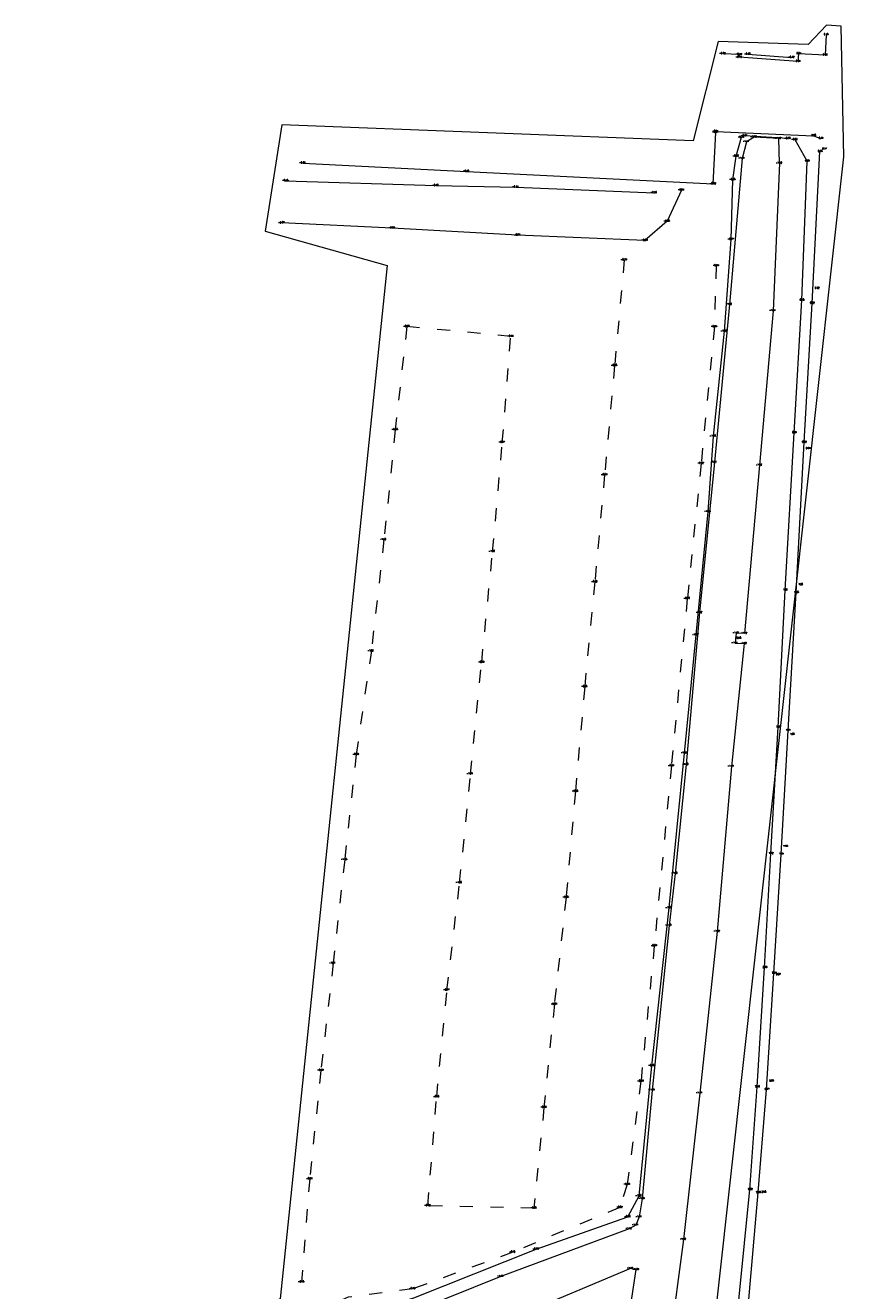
# Model space of a CAD drawing. Header units: metres. Extents: x 102665 to 103901, y 415762 to 419767.
# Tile 88 of 93: x 103560 to 103643, y 419639 to 419767. Entities that reach past the tile are written whole.
import ezdxf
from ezdxf.enums import TextEntityAlignment as Align

# ---------------------------------------------------------------- set-up
doc = ezdxf.new("R2010")
doc.units = ezdxf.units.M
doc.header["$MEASUREMENT"] = 0
doc.linetypes.add('DGN Style 5', pattern=[3.09989794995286, 1.32852769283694, -1.77137025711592])
for name, color, linetype, lineweight in [('DTM-Hoogtecijfer', 7, 'Continuous', 0), ('DTM_13-02-2012_terrestrisch', 95, 'Continuous', 0), ('DTM_hoogtelijn', 251, 'DGN Style 5', 0), ('DTM_hoogtepunt', 1, 'Continuous', 0), ('DTM_kant verharding', 9, 'Continuous', 0), ('DTM_kunstwerkgrens', 212, 'Continuous', 0), ('DTM_talud', 94, 'Continuous', 0), ('DTM_water', 5, 'Continuous', 0)]:
    doc.layers.add(name, color=color, linetype=linetype, lineweight=lineweight)
doc.styles.get("Standard").update_dxf_attribs({"font": 'txt.shx'})

# ---------------------------------------------------------------- blocks, each defined once
blk = doc.blocks.new('100')
at = {"color": 0, "linetype": 'ByBlock', "lineweight": -2, "flags": 128}
for points in [[(0, 0), (-0.75, 0.432)], [(0, 0), (0.75, 0.432)], [(0, 0), (0, -0.8679999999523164)]]:
    blk.add_lwpolyline(points, dxfattribs=at)
at = {"color": 0, "linetype": 'ByBlock', "lineweight": -2}
blk.add_3dface([(-0.75, 0.432), (0.75, 0.432), (0, -0.8679999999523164)], dxfattribs=at)

msp = doc.modelspace()

# ---------------------------------------------------------------- linework, layer by layer
at = {"layer": 'DTM_13-02-2012_terrestrisch', "flags": 128}
msp.add_lwpolyline([(103643.1199676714, 419753.6030078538), (103642.8477166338, 419766.8812228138), (103641.3724385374, 419766.9693706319), (103639.5268231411, 419765.0240394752), (103630.3663955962, 419765.314102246), (103627.8395156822, 419755.2413685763), (103586.04300517, 419756.8797021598), (103584.353917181, 419746.0821134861), (103596.7632522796, 419742.5926757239), (103585.8758668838, 419637.6921179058), (103559.9947536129, 419625.4790857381), (103572.6099370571, 419616.7847472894), (103582.5364027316, 419609.9434633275), (103591.3107995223, 419603.8372627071), (103595.128443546, 419604.4857994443), (103600.8389712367, 419605.4558969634), (103608.6926058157, 419606.7900628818), (103609.7756352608, 419603.9968985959), (103623.9921561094, 419609.5092527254), (103624.4292827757, 419612.9763963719), (103627.8428580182, 419615.5498080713), (103643.1199676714, 419753.6030078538)], close=True, dxfattribs=at)
at = {"layer": 'DTM_hoogtelijn'}
for points in [[(103630.179708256, 419742.5584272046, -0.929), (103629.981708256, 419736.3684272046, -0.93), (103628.639708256, 419722.4884272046, -0.919), (103627.232708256, 419708.7774272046, -0.9650000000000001), (103625.6227082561, 419691.7894272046, -0.9390000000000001), (103623.882708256, 419673.5134272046, -0.892), (103622.524708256, 419659.7674272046, -0.887), (103621.128708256, 419649.2874272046, -0.731), (103620.396708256, 419646.9614272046, -0.621), (103609.500708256, 419642.4094272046, -0.761), (103599.317708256, 419638.6854272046, -0.752), (103592.788708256, 419637.8304272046, -0.742), (103588.107708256, 419635.8874272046, -0.8510000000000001), (103580.789708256, 419632.2724272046, -0.7869999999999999), (103570.1227082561, 419627.9754272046, -0.806), (103562.619708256, 419625.3124272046, -0.7080000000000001)], [(103620.828708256, 419743.1484272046, -0.7909999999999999), (103619.846708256, 419732.4254272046, -0.8540000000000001), (103618.8347082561, 419721.3324272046, -0.8440000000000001), (103617.833708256, 419710.4604272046, -0.8560000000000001), (103616.811708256, 419699.8164272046, -0.8470000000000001), (103615.875708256, 419689.1954272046, -0.8470000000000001), (103614.918708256, 419678.4364272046, -0.8540000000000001), (103613.729708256, 419667.5774272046, -0.8430000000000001), (103612.6757082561, 419657.1154272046, -0.8510000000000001), (103611.662708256, 419646.8924272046, -0.6599999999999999), (103600.876708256, 419647.1354272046, -0.8200000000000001), (103601.779708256, 419658.1774272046, -0.9610000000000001), (103602.821708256, 419669.0154272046, -0.9670000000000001), (103604.111708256, 419679.9264272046, -0.998), (103605.220708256, 419690.9714272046, -1.015), (103606.348708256, 419702.3004272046, -0.992), (103607.4637082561, 419713.5464272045, -0.995), (103608.442708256, 419724.6174272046, -0.9660000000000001), (103609.306708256, 419735.3864272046, -0.926), (103598.753708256, 419736.3884272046, -0.9810000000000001), (103597.566708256, 419725.9094272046, -0.9820000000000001), (103596.427708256, 419714.7444272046, -1.003), (103595.1417082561, 419703.4534272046, -1.005), (103593.595708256, 419692.9324272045, -0.9890000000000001), (103592.434708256, 419682.2474272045, -1.047), (103591.264708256, 419671.7454272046, -1.01), (103590.014708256, 419660.8704272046, -0.9860000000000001), (103588.878708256, 419649.8554272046, -0.9390000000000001), (103588.055708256, 419639.3804272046, -0.8480000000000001)]]:
    msp.add_polyline3d(points, dxfattribs=at)
at = {"layer": 'DTM_kant verharding', "extrusion": (-0.0767107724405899, 0.02049372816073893, 0.996842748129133), "elevation": 652.3156015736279, "flags": 128}
msp.add_lwpolyline([(-432281.0032747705, -8195.894446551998), (-432283.1513835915, -8186.184254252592), (-432283.0656209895, -8185.390814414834)], dxfattribs=at)
at = {"layer": 'DTM_kant verharding'}
for points in [[(103641.325708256, 419766.0024272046, 0.18), (103641.226708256, 419763.9474272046, 0.202), (103638.535708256, 419764.0874272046, 0.036), (103638.473708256, 419763.2954272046, 0.038), (103632.518708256, 419763.7214272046, -0.402), (103632.5127082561, 419764.0114272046, -0.438), (103630.835708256, 419764.0854272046, -0.52)], [(103588.1947082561, 419752.9754272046, -0.798), (103604.830708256, 419752.1374272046, -0.7050000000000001), (103629.870708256, 419750.8694272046, -0.524), (103630.140708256, 419756.0994272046, -0.511)], [(103632.527708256, 419627.6634272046, 3.183), (103633.4977082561, 419637.6014272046, 3.05), (103634.429708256, 419648.4564272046, 2.827), (103635.288708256, 419658.9374272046, 2.571), (103636.028708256, 419670.7394272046, 2.24), (103636.760708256, 419682.8334272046, 1.925), (103637.487708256, 419695.3834272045, 1.608), (103638.305708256, 419709.3804272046, 1.251), (103639.106708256, 419724.6364272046, 0.901), (103639.903708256, 419738.7544272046, 0.622), (103640.711708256, 419754.1494272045, 0.353)]]:
    msp.add_polyline3d(points, dxfattribs=at)
at = {"layer": 'DTM_kunstwerkgrens', "extrusion": (-0.09842074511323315, 0.006933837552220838, 0.9951207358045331), "elevation": -7289.853645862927, "flags": 128}
msp.add_lwpolyline([(-426009.1978591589, 73516.94389984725), (-426009.1978591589, 73521.43385463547)], dxfattribs=at)
at = {"layer": 'DTM_kunstwerkgrens', "extrusion": (-0.09731390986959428, 0.005849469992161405, 0.9952365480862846), "elevation": -7630.395074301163, "flags": 128}
msp.add_lwpolyline([(-425217.558385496, 77892.13979500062), (-425217.5583854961, 77887.71880857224)], dxfattribs=at)
at = {"layer": 'DTM_talud'}
for points in [[(103566.023708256, 419624.4574272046, -0.481), (103579.416708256, 419629.9254272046, -0.556), (103590.117708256, 419634.4764272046, -0.358), (103594.390708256, 419636.1884272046, -0.411), (103599.448708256, 419637.7784272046, -0.5740000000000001), (103611.877708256, 419642.7204272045, -0.756), (103621.202708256, 419645.9954272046, -0.562), (103622.359708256, 419648.1244272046, -0.998), (103623.616708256, 419661.3374272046, -0.9850000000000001), (103625.390708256, 419677.3674272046, -1.081), (103626.956708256, 419693.0794272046, -1.027), (103628.121708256, 419705.0794272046, -1.07), (103629.339708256, 419717.5814272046, -1.052), (103629.903708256, 419725.2564272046, -0.997), (103630.996708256, 419735.9144272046, -1.058), (103631.685708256, 419745.2314272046, -0.9730000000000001), (103631.848708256, 419751.2934272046, -0.6490000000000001), (103632.1907082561, 419753.6834272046, -0.6599999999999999), (103632.724708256, 419755.6014272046, -0.727)], [(103630.3687082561, 419615.4414272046, 3.612), (103631.514708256, 419627.9844272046, 3.036), (103632.513708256, 419637.8844272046, 2.843), (103633.597708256, 419648.7794272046, 2.616), (103634.335708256, 419659.1954272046, 2.4), (103635.083708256, 419671.3084272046, 2.033), (103635.730708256, 419682.8804272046, 1.718), (103636.451708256, 419695.7054272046, 1.375), (103637.182708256, 419709.6254272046, 1.059), (103638.082708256, 419725.6004272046, 0.6880000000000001), (103638.856708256, 419739.0594272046, 0.485), (103639.395708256, 419753.1864272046, 0.2519999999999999), (103638.186708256, 419755.3544272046, -0.001)], [(103626.628708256, 419750.2424272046, -0.542), (103625.177708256, 419747.0744272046, -0.5830000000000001), (103622.930708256, 419745.1234272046, -0.6950000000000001), (103609.9977082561, 419745.6614272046, -0.8280000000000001), (103597.2627082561, 419746.3904272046, -0.8550000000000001), (103586.047708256, 419746.9044272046, -0.872)], [(103586.439708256, 419751.1944272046, -0.445), (103601.7097082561, 419750.6974272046, -0.401), (103609.839708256, 419750.5404272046, -0.31), (103623.883708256, 419749.9684272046, -0.201)]]:
    msp.add_polyline3d(points, dxfattribs=at)
at = {"layer": 'DTM_water'}
for points in [[(103636.612708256, 419752.9704272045, -1.397), (103636.515708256, 419755.4774272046, -1.42), (103634.013708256, 419755.6294272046, -1.417), (103633.263708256, 419755.1404272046, -1.405), (103632.822708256, 419753.4564272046, -1.411), (103631.521708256, 419738.6334272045, -1.397), (103629.980708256, 419722.6034272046, -1.412), (103628.484708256, 419707.3424272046, -1.415), (103627.106708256, 419691.9174272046, -1.402), (103625.999708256, 419680.8674272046, -1.398), (103625.381708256, 419675.5884272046, -1.4), (103623.648708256, 419658.8644272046, -1.394), (103622.648708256, 419647.8394272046, -1.393), (103622.361708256, 419645.9964272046, -1.408), (103622.000708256, 419645.1674272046, -1.411), (103621.336708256, 419644.7924272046, -1.415), (103608.293708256, 419639.9464272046, -1.393), (103594.596708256, 419634.4294272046, -1.41), (103582.697708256, 419629.5544272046, -1.415), (103569.291708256, 419624.2254272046, -1.404)], [(103636.612708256, 419752.9704272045, -1.397), (103635.969708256, 419737.9894272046, -1.414), (103634.568708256, 419722.3114272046, -1.415), (103633.055708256, 419705.2394272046, -1.417), (103632.210708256, 419705.2704272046, -1.404), (103632.107708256, 419704.2454272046, -1.411), (103633.001708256, 419704.2054272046, -1.419), (103631.716708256, 419691.7344272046, -1.411), (103630.272708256, 419674.9834272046, -1.417), (103628.504708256, 419658.5634272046, -1.414), (103626.859708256, 419643.7114272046, -1.403), (103625.453708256, 419633.2694272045, -1.416), (103624.638708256, 419628.5274272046, -1.415), (103623.684708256, 419627.0744272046, -1.425), (103623.174708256, 419626.3974272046, -1.368), (103620.486708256, 419629.6284272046, -1.404), (103620.600708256, 419631.0184272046, -1.421), (103622.054708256, 419640.6404272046, -1.391), (103621.464708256, 419640.7584272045, -1.419), (103609.729708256, 419635.8074272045, -1.412), (103595.327708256, 419630.1314272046, -1.401), (103584.511708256, 419625.6994272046, -1.396), (103570.972708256, 419620.1024272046, -1.428)]]:
    msp.add_polyline3d(points, dxfattribs=at)

# ---------------------------------------------------------------- block references
at = {"layer": 'DTM_hoogtepunt', "xscale": 0.06749999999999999, "yscale": 0.06749999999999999, "zscale": 2.5}
msp.add_blockref('100', (103632.437708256, 419704.7354272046, -0.9500000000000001), dxfattribs=at)

# ---------------------------------------------------------------- texts
at = {"layer": 'DTM-Hoogtecijfer'}
for s, p in [('0.18', (103641.3271496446, 419766.0634923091, 0.18)), ('-0.52', (103630.7843601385, 419764.1464923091, 0.18)), ('-0.44', (103632.4613601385, 419764.0724923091, 0.18)), ('-0.76', (103633.3333601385, 419764.0914923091, 0.18)), ('0.04', (103638.5496496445, 419764.1484923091, 0.18)), ('-0.40', (103632.4548601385, 419763.7824923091, 0.18)), ('-0.32', (103637.7903601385, 419763.777492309, 0.18)), ('0.04', (103638.4876496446, 419763.3564923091, 0.18)), ('0.20', (103641.2406496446, 419764.0084923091, 0.18)), ('-0.51', (103630.0643601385, 419756.1604923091, 0.18)), ('-0.51', (103630.0653601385, 419756.2494923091, 0.18)), ('-0.73', (103632.6733601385, 419755.6624923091, 0.18)), ('-0.81', (103632.9863601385, 419755.799492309, 0.18)), ('-1.41', (103633.1748601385, 419755.201492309, 0.18)), ('-1.42', (103633.9498601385, 419755.690492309, 0.18)), ('-1.42', (103636.4518601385, 419755.538492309, 0.18)), ('-0.38', (103637.4033601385, 419755.5354923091, 0.18)), ('-0.00', (103638.1103601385, 419755.4154923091, 0.18)), ('0.26', (103640.0741496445, 419755.826492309, 0.18)), ('0.33', (103640.8161496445, 419755.5394923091, 0.18)), ('0.35', (103640.7381496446, 419754.2104923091, 0.18)), ('0.37', (103641.1741496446, 419754.4664923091, 0.18)), ('-0.80', (103588.1308601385, 419753.0364923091, 0.18)), ('-0.66', (103632.1393601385, 419753.7444923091, 0.18)), ('-1.41', (103632.7338601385, 419753.517492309, 0.18)), ('-1.40', (103636.5363601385, 419753.0314923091, 0.18)), ('-1.40', (103636.5363601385, 419753.0314923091, 0.18)), ('0.25', (103639.4221496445, 419753.2474923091, 0.18)), ('-0.45', (103586.3883601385, 419751.2554923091, 0.18)), ('-0.70', (103604.7668601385, 419752.1984923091, 0.18)), ('-0.65', (103631.7973601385, 419751.354492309, 0.18)), ('-0.40', (103601.6458601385, 419750.7584923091, 0.18)), ('-0.31', (103609.7633601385, 419750.6014923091, 0.18)), ('-0.20', (103623.8198601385, 419750.0294923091, 0.18)), ('-0.54', (103626.5773601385, 419750.3034923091, 0.18)), ('-0.52', (103629.8193601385, 419750.930492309, 0.18)), ('-0.87', (103585.9963601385, 419746.965492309, 0.18)), ('-0.85', (103597.2113601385, 419746.451492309, 0.18)), ('-0.58', (103625.1263601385, 419747.1354923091, 0.18)), ('-0.83', (103609.9463601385, 419745.7224923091, 0.18)), ('-0.69', (103622.8793601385, 419745.1844923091, 0.18)), ('-0.97', (103631.6343601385, 419745.2924923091, 0.18)), ('-0.79', (103620.7773601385, 419743.2094923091, 0.18)), ('-0.93', (103630.1283601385, 419742.6194923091, 0.18)), ('0.62', (103640.4161496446, 419740.3284923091, 0.18)), ('-1.40', (103631.4453601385, 419738.6944923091, 0.18)), ('0.48', (103638.8831496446, 419739.120492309, 0.18)), ('0.62', (103639.9301496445, 419738.815492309, 0.18)), ('-1.41', (103635.8808601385, 419738.0504923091, 0.18)), ('-0.98', (103598.7023601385, 419736.4494923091, 0.18)), ('-0.93', (103629.9303601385, 419736.429492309, 0.18)), ('-1.06', (103630.9203601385, 419735.9754923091, 0.18)), ('-0.93', (103609.2553601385, 419735.4474923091, 0.18)), ('-0.85', (103619.7953601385, 419732.4864923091, 0.18)), ('-0.98', (103597.5153601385, 419725.9704923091, 0.18)), ('0.69', (103638.1091496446, 419725.6614923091, 0.18)), ('-0.97', (103608.3913601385, 419724.6784923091, 0.18)), ('-1.00', (103629.8148601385, 419725.3174923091, 0.18)), ('0.90', (103639.1206496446, 419724.6974923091, 0.18)), ('0.94', (103639.5001496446, 419724.0514923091, 0.18)), ('-0.92', (103628.5883601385, 419722.549492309, 0.18)), ('-1.41', (103629.8918601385, 419722.6644923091, 0.18)), ('-1.42', (103634.5048601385, 419722.3724923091, 0.18)), ('-0.84', (103618.7833601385, 419721.3934923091, 0.18)), ('-1.05', (103629.2633601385, 419717.642492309, 0.18)), ('-1.00', (103596.3388601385, 419714.805492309, 0.18)), ('-1.00', (103607.3748601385, 419713.6074923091, 0.18)), ('-0.86', (103617.7823601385, 419710.5214923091, 0.18)), ('1.26', (103638.7476496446, 419710.2484923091, 0.18)), ('-0.96', (103627.1813601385, 419708.8384923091, 0.18)), ('1.06', (103637.1841496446, 419709.6864923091, 0.18)), ('1.25', (103638.3196496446, 419709.441492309, 0.18)), ('-1.42', (103628.4208601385, 419707.4034923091, 0.18)), ('-1.07', (103628.0453601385, 419705.1404923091, 0.18)), ('-1.40', (103632.1343601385, 419705.3314923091, 0.18)), ('-1.42', (103632.9918601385, 419705.3004923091, 0.18)), ('-1.41', (103632.0188601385, 419704.3064923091, 0.18)), ('-0.95', (103632.3863601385, 419704.7964923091, 0.18)), ('-1.42', (103632.9378601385, 419704.266492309, 0.18)), ('-1.00', (103595.0528601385, 419703.514492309, 0.18)), ('-0.99', (103606.2973601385, 419702.3614923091, 0.18)), ('-0.85', (103616.7603601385, 419699.8774923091, 0.18)), ('1.38', (103636.4656496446, 419695.766492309, 0.18)), ('1.61', (103637.4766496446, 419695.4444923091, 0.18)), ('1.65', (103637.9046496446, 419695.0304923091, 0.18)), ('-0.99', (103593.5443601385, 419692.9934923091, 0.18)), ('-1.03', (103626.8803601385, 419693.1404923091, 0.18)), ('-1.01', (103605.1193601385, 419691.0324923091, 0.18)), ('-0.94', (103625.5713601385, 419691.8504923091, 0.18)), ('-1.40', (103627.0303601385, 419691.978492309, 0.18)), ('-1.41', (103631.6278601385, 419691.7954923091, 0.18)), ('-0.85', (103615.8243601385, 419689.256492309, 0.18)), ('1.93', (103637.2086496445, 419683.6624923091, 0.18)), ('-1.05', (103592.3583601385, 419682.3084923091, 0.18)), ('1.72', (103635.7446496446, 419682.941492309, 0.18)), ('1.93', (103636.7746496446, 419682.8944923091, 0.18)), ('-1.40', (103625.9233601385, 419680.9284923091, 0.18)), ('-1.00', (103604.0228601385, 419679.9874923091, 0.18)), ('-0.85', (103614.8673601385, 419678.4974923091, 0.18)), ('-1.08', (103625.3143601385, 419677.4284923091, 0.18)), ('-1.40', (103625.3053601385, 419675.6494923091, 0.18)), ('-1.42', (103630.2088601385, 419675.044492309, 0.18)), ('-0.89', (103623.8313601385, 419673.5744923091, 0.18)), ('-1.01', (103591.1633601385, 419671.8064923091, 0.18)), ('2.03', (103635.1101496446, 419671.3694923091, 0.18)), ('2.24', (103636.0676496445, 419670.8004923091, 0.18)), ('2.27', (103636.4756496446, 419670.6574923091, 0.18)), ('-0.97', (103602.7703601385, 419669.076492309, 0.18)), ('-0.84', (103613.6783601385, 419667.6384923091, 0.18)), ('-0.98', (103623.5653601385, 419661.3984923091, 0.18)), ('-0.99', (103589.9633601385, 419660.9314923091, 0.18)), ('-0.89', (103622.4733601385, 419659.8284923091, 0.18)), ('-1.39', (103623.5848601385, 419658.9254923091, 0.18)), ('2.40', (103634.3621496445, 419659.256492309, 0.18)), ('2.57', (103635.3276496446, 419658.9984923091, 0.18)), ('2.55', (103635.7966496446, 419659.837492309, 0.18)), ('-0.96', (103601.7283601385, 419658.2384923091, 0.18)), ('-1.41', (103628.4158601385, 419658.6244923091, 0.18)), ('-0.85', (103612.6243601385, 419657.1764923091, 0.18)), ('-0.94', (103588.8273601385, 419649.916492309, 0.18)), ('-0.73', (103621.0773601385, 419649.348492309, 0.18)), ('2.62', (103633.6366496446, 419648.840492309, 0.18)), ('2.83', (103634.4686496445, 419648.517492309, 0.18)), ('2.85', (103635.0076496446, 419648.554492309, 0.18)), ('-0.82', (103600.8253601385, 419647.196492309, 0.18)), ('-1.00', (103622.2708601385, 419648.185492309, 0.18)), ('-1.39', (103622.5848601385, 419647.9004923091, 0.18)), ('-0.66', (103611.6113601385, 419646.9534923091, 0.18)), ('-0.62', (103620.3453601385, 419647.022492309, 0.18)), ('-0.56', (103621.1513601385, 419646.0564923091, 0.18)), ('-1.41', (103622.2728601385, 419646.0574923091, 0.18)), ('-1.42', (103621.2728601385, 419644.853492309, 0.18)), ('-1.41', (103621.9118601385, 419645.228492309, 0.18)), ('-1.40', (103626.7833601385, 419643.772492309, 0.18)), ('-0.76', (103609.4493601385, 419642.4704923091, 0.18)), ('-0.76', (103611.8263601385, 419642.7814923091, 0.18)), ('-1.42', (103621.4008601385, 419640.8194923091, 0.18)), ('-0.85', (103588.0043601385, 419639.441492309, 0.18)), ('-1.39', (103608.2298601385, 419640.0074923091, 0.18)), ('-1.39', (103621.9908601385, 419640.701492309, 0.18)), ('-0.75', (103599.2663601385, 419638.7464923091, 0.18))]:
    msp.add_text(s, height=0.15, dxfattribs=at).set_placement(p, align=Align.MIDDLE_CENTER)

doc.saveas('drawing.dxf')
